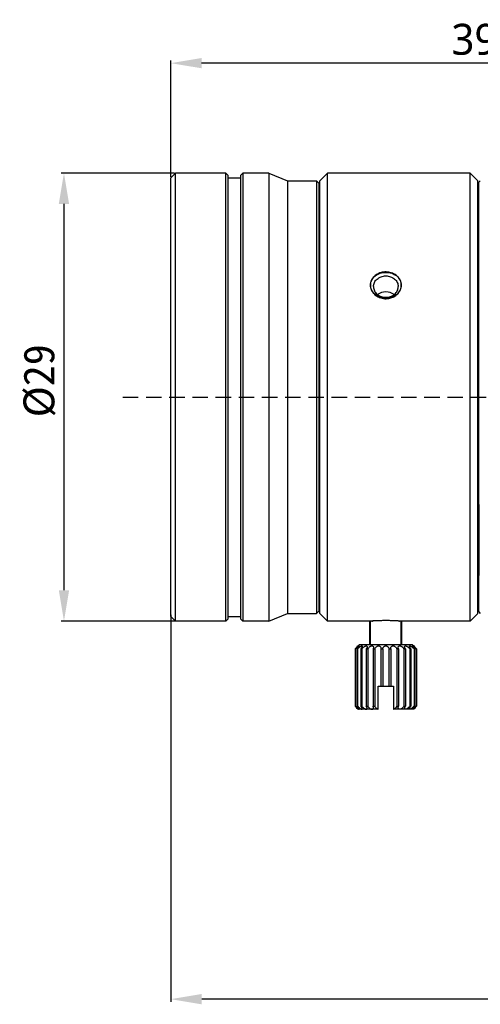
# Model space of a CAD drawing. Extents: x 678 to 799, y -56 to 8.
# Tile 1 of 8: x 678 to 708, y -56 to 8. Entities that reach past the tile are written whole.
import ezdxf

# ---------------------------------------------------------------- set-up
doc = ezdxf.new("R2010")
doc.units = 0
doc.header["$LTSCALE"] = 0.5
doc.header["$MEASUREMENT"] = 0
doc.linetypes.add('ACISOTGL', pattern=[3, 2, -1])
for name, color, linetype in [('1', 7, 'Continuous'), ('ENGRAVING-CYDXF_CONTINUOUS_LINE', 7, 'Continuous'), ('FLMC01-102_DXF_CONTINUOUS_LINE', 7, 'Continuous'), ('FOCUSING-CYLDXF_CONTINUOUS_LINE', 7, 'Continuous'), ('M2D5X4D5_DXF_CONTINUOUS_LINE', 7, 'Continuous')]:
    doc.layers.add(name, color=color, linetype=linetype)
doc.layers.add('6文字层', color=3, linetype='Continuous', lineweight=35)
doc.styles.get("Standard").update_dxf_attribs({"font": 'Roboto-Regular.ttf'})
doc.dimstyles.get("Standard").update_dxf_attribs({"dimtxt": 0.18, "dimasz": 0.18, "dimexe": 0.18, "dimexo": 0.0625, "dimgap": 0.09, "dimtad": 0, "dimdec": 4, "dimzin": 0, "dimdsep": 46, "dimtxsty": 'STANDARD', "dimcen": 0.09, "dimadec": 0, "dimazin": 0, "dimtfac": 1, "dimtdec": 4, "dimtofl": 0, "dimtmove": 0, "dimatfit": 3, "dimfxl": 1, "dimtolj": 1, "dimtzin": 0, "dimarcsym": 0})

# ---------------------------------------------------------------- blocks, each defined once
blk = doc.blocks.new('*D23')
at = {"layer": '1', "color": 0, "linetype": 'Continuous', "lineweight": -2}
for p, q in [((745.535, -29.941), (745.535, -55.389)), ((688.135, -30.334), (688.135, -55.389)), ((743.535, -55.209), (690.135, -55.209))]:
    blk.add_line(p, q, dxfattribs=at)
at = {"layer": '1', "color": 0, "linetype": 'Continuous'}
for points in [[(690.135, -54.876), (690.135, -55.543), (688.135, -55.209)], [(743.535, -55.543), (743.535, -54.876), (745.535, -55.209)]]:
    blk.add_solid(points, dxfattribs=at)
at = {"layer": 'Defpoints', "color": 0, "linetype": 'Continuous'}
for p in [(745.535, -29.878), (688.135, -30.271), (688.135, -55.209)]:
    blk.add_point(p, dxfattribs=at)
at = {"layer": '1', "color": 0, "linetype": 'Continuous', "insert": (716.907, -53.682), "char_height": 2, "attachment_point": 5}
blk.add_mtext('\\A1;57.40%%P0.5', dxfattribs=at)
blk = doc.blocks.new('*D25')
at = {"layer": '6文字层', "color": 0, "linetype": 'Continuous', "lineweight": -2}
for p, q in [((688.369, -1.749), (681.047, -1.749)), ((681.227, -3.749), (681.227, -28.748)), ((688.687, -30.748), (681.047, -30.748))]:
    blk.add_line(p, q, dxfattribs=at)
at = {"layer": '6文字层', "color": 0, "linetype": 'Continuous'}
for points in [[(681.56, -3.749), (680.893, -3.749), (681.227, -1.749)], [(680.893, -28.748), (681.56, -28.748), (681.227, -30.748)]]:
    blk.add_solid(points, dxfattribs=at)
at = {"layer": 'Defpoints', "color": 0, "linetype": 'Continuous'}
for p in [(688.432, -1.749), (681.227, -30.748), (688.749, -30.748)]:
    blk.add_point(p, dxfattribs=at)
at = {"layer": '6文字层', "color": 0, "linetype": 'Continuous', "insert": (679.649, -15.192), "char_height": 2, "attachment_point": 5, "rotation": 90}
blk.add_mtext('\\A1;{{\\fFangSong|b0|i0|c0|p49;%%C29}}', dxfattribs=at)
blk = doc.blocks.new('*D26')
at = {"layer": '1', "color": 0, "linetype": 'Continuous', "lineweight": -2}
for p, q in [((688.134, -1.987), (688.134, 5.545)), ((726.009, 5.365), (690.134, 5.365)), ((728.009, -3.474), (728.009, 5.545))]:
    blk.add_line(p, q, dxfattribs=at)
at = {"layer": '1', "color": 0, "linetype": 'Continuous'}
for points in [[(690.134, 5.698), (690.134, 5.032), (688.134, 5.365)], [(726.009, 5.032), (726.009, 5.698), (728.009, 5.365)]]:
    blk.add_solid(points, dxfattribs=at)
at = {"layer": 'Defpoints', "color": 0, "linetype": 'Continuous'}
for p in [(688.134, 5.365), (688.134, -2.049), (728.009, -3.537)]:
    blk.add_point(p, dxfattribs=at)
at = {"layer": '1', "color": 0, "linetype": 'Continuous', "insert": (708.87, 6.892), "char_height": 2, "attachment_point": 5}
blk.add_mtext('\\A1;39.9', dxfattribs=at)

msp = doc.modelspace()

# ---------------------------------------------------------------- linework, layer by layer
at = {"linetype": 'ACISOTGL'}
msp.add_line((685.0359, -16.2491), (735.9458, -16.2491), dxfattribs=at)
at = {"layer": 'ENGRAVING-CYDXF_CONTINUOUS_LINE', "color": 0, "linetype": 'Continuous'}
for p, q in [((708.0577, -2.3468), (708.1577, -2.2468)), ((708.0577, -30.1468), (708.0577, -2.3468)), ((708.0577, -23.1968), (708.0577, -27.7939)), ((708.0577, -30.1468), (708.1577, -30.2468))]:
    msp.add_line(p, q, dxfattribs=at)
at = {"layer": 'FLMC01-102_DXF_CONTINUOUS_LINE', "color": 0, "linetype": 'Continuous'}
for p, q in [((688.132, -2.0503), (688.4319, -1.7502)), ((691.7024, -1.7498), (688.4319, -1.7502)), ((688.4354, -30.748), (688.4319, -1.7502)), ((691.7038, -4.2487), (691.7024, -1.7498)), ((691.7032, -1.749), (691.8532, -1.899)), ((691.8524, -30.5976), (691.8524, -1.8998)), ((692.6524, -1.8997), (692.6524, -30.5975)), ((692.8032, -1.7506), (692.6532, -1.9005)), ((694.4888, -1.7495), (692.8023, -1.7497)), ((692.8023, -1.7497), (692.8038, -4.2468)), ((694.4888, -1.7495), (694.4814, -30.7472)), ((694.4888, -1.7495), (695.6824, -2.2468)), ((688.1353, -30.448), (688.132, -2.0503)), ((691.8524, -2.0468), (692.6524, -2.0468)), ((695.6824, -2.2468), (695.6824, -30.2468)), ((695.6824, -2.2468), (697.5672, -2.2468)), ((697.566, -2.3932), (697.5658, -3.3451)), ((697.5666, -2.2919), (697.566, -2.3932)), ((697.7164, -2.3976), (697.5664, -2.2477)), ((697.5672, -2.2468), (697.5666, -2.2919)), ((697.7172, -2.3968), (697.7205, -30.0968)), ((697.7677, -3.048), (697.7173, -3.048)), ((697.5658, -3.3451), (697.5719, -29.1793)), ((691.701, -28.2487), (691.7038, -4.2487)), ((692.8038, -4.2468), (692.801, -28.2468)), ((691.7024, -30.7476), (691.701, -28.2487)), ((692.801, -28.2468), (692.8024, -30.7474)), ((697.5719, -29.1793), (697.5718, -30.0934)), ((697.7677, -29.4479), (697.7204, -29.4479)), ((688.1353, -30.448), (688.4354, -30.748)), ((691.8524, -30.4468), (692.6524, -30.4468)), ((694.4814, -30.7472), (695.6824, -30.2468)), ((695.6824, -30.2468), (697.5705, -30.2468)), ((697.5712, -30.2028), (697.5705, -30.2468)), ((697.5718, -30.0934), (697.5712, -30.2028)), ((697.7213, -30.0977), (697.5713, -30.2477)), ((691.7024, -30.7476), (688.4354, -30.748)), ((691.7016, -30.7467), (691.8515, -30.5967)), ((692.8015, -30.7483), (692.6515, -30.5983)), ((694.4814, -30.7472), (692.8024, -30.7474))]:
    msp.add_line(p, q, dxfattribs=at)
at = {"layer": 'FOCUSING-CYLDXF_CONTINUOUS_LINE', "color": 0, "linetype": 'Continuous'}
for p, q in [((697.7677, -2.2468), (698.2677, -1.7468)), ((698.2677, -30.7468), (698.2677, -1.7468)), ((707.4986, -1.7468), (698.2677, -1.7468)), ((707.4986, -1.7468), (707.9986, -2.2468)), ((707.4986, -30.7468), (707.4986, -1.7468)), ((697.7677, -30.2468), (697.7677, -2.2468)), ((707.9986, -30.2468), (707.9986, -2.2468)), ((707.9986, -3.2968), (708.0577, -3.2968)), ((707.9986, -29.1968), (708.0577, -29.1968)), ((697.7677, -30.2468), (698.2677, -30.7468)), ((707.4986, -30.7468), (707.9986, -30.2468)), ((701.0477, -30.7468), (698.2677, -30.7468)), ((701.0477, -30.7468), (701.0941, -30.7439)), ((701.0621, -30.7459), (701.0964, -30.7438)), ((701.0907, -30.7439), (701.0621, -30.7459)), ((701.1003, -30.7433), (701.0907, -30.7439)), ((701.1218, -30.7419), (701.1003, -30.7433)), ((701.1446, -30.7405), (701.1218, -30.7419)), ((701.1678, -30.7391), (701.1446, -30.7405)), ((701.181, -30.7383), (701.1678, -30.7391)), ((701.1678, -30.7396), (701.1891, -30.7384)), ((701.1911, -30.7377), (701.181, -30.7383)), ((701.5287, -30.7216), (701.5145, -30.7221)), ((701.5477, -30.721), (701.5287, -30.7216)), ((701.5635, -30.7204), (701.5477, -30.721)), ((701.5915, -30.7195), (701.5635, -30.7204)), ((701.6064, -30.7191), (701.5915, -30.7195)), ((701.6531, -30.7177), (701.6429, -30.718)), ((701.9211, -30.7129), (701.8946, -30.7131)), ((702.0478, -30.7123), (702.0255, -30.7123)), ((702.0708, -30.7123), (702.0478, -30.7123)), ((702.1273, -30.7125), (702.1083, -30.7125)), ((702.1503, -30.7127), (702.1273, -30.7125)), ((702.5477, -30.721), (702.5331, -30.7205)), ((702.5743, -30.7219), (702.5477, -30.721)), ((702.6361, -30.7243), (702.6167, -30.7235)), ((702.6623, -30.7254), (702.6361, -30.7243)), ((702.9134, -30.7382), (702.8936, -30.737)), ((702.9064, -30.7384), (702.9132, -30.7387)), ((702.9132, -30.7387), (702.9235, -30.7393)), ((702.9387, -30.7397), (702.9134, -30.7382)), ((702.9601, -30.7411), (702.9387, -30.7397)), ((702.9832, -30.7425), (702.9601, -30.7411)), ((703.0171, -30.7449), (703.0477, -30.7468)), ((703.0477, -30.7468), (703.0215, -30.7451)), ((707.4986, -30.7468), (703.0477, -30.7468))]:
    msp.add_line(p, q, dxfattribs=at)
for centre, radius, start, end in [((702.0088, -9.219), 1.0643, 114.735068, 115.673332), ((702.0151, -9.2327), 1.0794, 113.107195, 114.733665), ((702.0984, -9.1918), 1.0347, 62.621348, 64.262615), ((702.0209, -8.8413), 1.0333, 240.353876, 241.808022), ((702.0248, -8.834), 1.0415, 241.807317, 242.736729), ((702.0672, -8.8293), 1.0472, 294.647117, 296.343245), ((702.0723, -8.8397), 1.0357, 296.344489, 297.325995), ((702.138, -47.7539), 17.042, 93.263869, 93.511954), ((702.0365, -46.0125), 15.2976, 93.042614, 93.175313), ((702.0558, -45.3567), 14.6446, 93.201292, 93.385242), ((702.0519, -46.3072), 15.5928, 92.457344, 93.041885), ((702.0451, -45.1638), 14.4514, 92.692522, 93.201497), ((702.0549, -45.3666), 14.6545, 92.465272, 92.693683), ((702.0522, -45.303), 14.5907, 92.282603, 92.465344), ((702.0466, -45.1616), 14.4493, 92.110225, 92.282636), ((702.0489, -45.2808), 14.5685, 91.596774, 91.740541), ((702.0546, -45.4874), 14.7752, 91.349933, 91.557203), ((702.0531, -45.4149), 14.7026, 90.882729, 91.35075), ((702.0471, -45.0439), 14.3315, 90.743889, 90.881659), ((702.0439, -44.7949), 14.0826, 90.607226, 90.743901), ((702.0462, -45.0786), 14.3663, 90.281235, 90.498912), ((702.0474, -45.3097), 14.5974, 90.085939, 90.281414), ((702.0476, -45.3841), 14.6717, 89.762759, 89.909214), ((702.0492, -45.1123), 14.4, 89.458212, 89.597794), ((702.0512, -44.8996), 14.1872, 89.327124, 89.458224), ((702.0511, -44.9016), 14.1893, 88.819093, 89.326517), ((702.0397, -45.5085), 14.7962, 88.625451, 88.823391), ((702.038, -45.5778), 14.8656, 88.416026, 88.625598), ((702.0414, -45.4572), 14.7449, 88.23028, 88.416162), ((702.0494, -45.1982), 14.4858, 88.086327, 88.230265), ((702.0571, -44.9562), 14.2437, 87.748568, 87.919389), ((702.0385, -46.4055), 15.6911, 87.320796, 87.809074), ((702.0431, -45.3011), 14.5889, 87.376468, 87.567228), ((702.0375, -45.4227), 14.7106, 87.10914, 87.376437), ((702.0405, -46.37), 15.6556, 86.95098, 87.322083), ((702.0409, -45.3591), 14.6469, 86.662566, 87.10982), ((702.0576, -46.0422), 15.3274, 86.825636, 86.949805), ((702.0016, -47.0138), 16.3006, 86.417554, 86.757667), ((701.9015, -47.5097), 16.802, 86.17776, 86.308713)]:
    msp.add_arc(centre, radius, start, end, dxfattribs=at)
for points, knots in [([(701.0477, -8.9968), (701.0477, -8.886), (701.1046, -8.6566), (701.3384, -8.3845), (701.6693, -8.2134), (702.048, -8.1554), (702.4266, -8.2135), (702.7573, -8.3847), (702.9909, -8.6568), (703.0477, -8.8861), (703.0477, -8.9968)], [0, 0, 0, 0, 0.1164614, 0.2376139, 0.3662321, 0.5000744, 0.6339133, 0.7625053, 0.8835912, 1, 1, 1, 1]), ([(701.5477, -8.2598), (701.4529, -8.3054), (701.2748, -8.4269), (701.0876, -8.6944), (701.0477, -8.8962), (701.0477, -8.9968)], [0, 0, 0, 0, 0.3202872, 0.6601436, 1, 1, 1, 1]), ([(702.5477, -8.2598), (702.451, -8.2131), (702.2344, -8.1462), (701.8988, -8.1419), (701.6859, -8.1996), (701.5915, -8.2399)], [0, 0, 0, 0, 0.3353954, 0.6825394, 1, 1, 1, 1]), ([(703.0477, -8.9968), (703.0477, -8.8977), (703.0081, -8.7006), (702.8383, -8.4468), (702.6671, -8.3211), (702.5743, -8.273)], [0, 0, 0, 0, 0.3395823, 0.6791647, 1, 1, 1, 1]), ([(701.2477, -9.0968), (701.2477, -9.0062), (701.2919, -8.8186), (701.4738, -8.5888), (701.7392, -8.4387), (702.0477, -8.3865), (702.3563, -8.4387), (702.6216, -8.5888), (702.8036, -8.8186), (702.8477, -9.0062), (702.8477, -9.0968)], [0, 0, 0, 0, 0.1165766, 0.2383265, 0.3668422, 0.5, 0.6331578, 0.7616735, 0.8834234, 1, 1, 1, 1]), ([(701.0477, -8.9968), (701.0477, -9.0977), (701.0879, -9.3025), (701.2664, -9.5689), (701.4296, -9.6936), (701.5098, -9.7393)], [0, 0, 0, 0, 0.3549084, 0.7098168, 1, 1, 1, 1]), ([(703.0477, -8.9968), (703.0477, -9.1092), (702.9895, -9.3424), (702.7589, -9.6243), (702.429, -9.8086), (702.0477, -9.8725), (701.6665, -9.8086), (701.3365, -9.6242), (701.1059, -9.3424), (701.0477, -9.1092), (701.0477, -8.9968)], [0, 0, 0, 0, 0.1164668, 0.239003, 0.3677317, 0.5000071, 0.6322807, 0.7610154, 0.8835524, 1, 1, 1, 1]), ([(701.2477, -9.0968), (701.2477, -9.1875), (701.2919, -9.3751), (701.4738, -9.6049), (701.7392, -9.755), (702.0477, -9.8072), (702.3563, -9.755), (702.6216, -9.6049), (702.8036, -9.3751), (702.8477, -9.1875), (702.8477, -9.0968)], [0, 0, 0, 0, 0.1165766, 0.2383265, 0.3668422, 0.5, 0.6331578, 0.7616735, 0.8834234, 1, 1, 1, 1]), ([(702.5815, -9.608), (702.4323, -9.4957), (702.0477, -9.3785), (701.6632, -9.4957), (701.514, -9.608)], [0, 0, 0, 0, 0.5000006, 1, 1, 1, 1]), ([(702.5477, -9.7598), (702.551, -9.7581), (702.6541, -9.7042), (702.8351, -9.5655), (703.008, -9.2961), (703.0477, -9.096), (703.0477, -8.9968)], [0, 0, 0, 0, 0.0106622, 0.3404415, 0.6702207, 1, 1, 1, 1]), ([(701.5477, -9.7598), (701.5533, -9.7627), (701.6601, -9.8165), (701.8883, -9.887), (702.2174, -9.8824), (702.4191, -9.8201), (702.5039, -9.7811)], [0, 0, 0, 0, 0.0192059, 0.3665202, 0.7138346, 1, 1, 1, 1])]:
    msp.add_open_spline(points, degree=3, knots=knots, dxfattribs=at)
at = {"layer": 'M2D5X4D5_DXF_CONTINUOUS_LINE', "color": 0, "linetype": 'Continuous'}
for p, q in [((701.0227, -32.2468), (701.0227, -30.7468)), ((701.0477, -32.2468), (701.0477, -30.7468)), ((703.0477, -32.2468), (703.0477, -30.7468)), ((703.0727, -32.2468), (703.0727, -30.7468)), ((700.2444, -32.3505), (700.2477, -32.3468)), ((700.3477, -32.2468), (700.2477, -32.3468)), ((700.3477, -32.2468), (703.7477, -32.2468)), ((703.7477, -32.2468), (703.8477, -32.3468)), ((703.8477, -32.3468), (703.8511, -32.3505)), ((700.0577, -32.5468), (700.0739, -32.5468)), ((700.1772, -32.5468), (700.2245, -32.5468)), ((700.4242, -32.5468), (700.4994, -32.5468)), ((700.7818, -32.5468), (700.8798, -32.5468)), ((701.2257, -32.5468), (701.3397, -32.5468)), ((701.7256, -32.5468), (701.848, -32.5468)), ((702.2475, -32.5468), (702.3698, -32.5468)), ((702.7557, -32.5468), (702.8698, -32.5468)), ((703.2157, -32.5468), (703.3136, -32.5468)), ((703.5961, -32.5468), (703.6713, -32.5468)), ((703.871, -32.5468), (703.9182, -32.5468)), ((704.0216, -32.5468), (704.0377, -32.5468))]:
    msp.add_line(p, q, dxfattribs=at)
at = {"layer": 'M2D5X4D5_DXF_CONTINUOUS_LINE', "linetype": 'Continuous'}
for p, q in [((700.0577, -32.5468), (700.0577, -36.2468)), ((700.0739, -32.5468), (700.0739, -36.2468)), ((700.1772, -32.5468), (700.1772, -36.2468)), ((700.2245, -32.5468), (700.2245, -36.2468)), ((700.4242, -32.5468), (700.4242, -36.2468)), ((700.4994, -32.5468), (700.4994, -36.2468)), ((700.7818, -32.5468), (700.7818, -36.2468)), ((700.8798, -32.5468), (700.8798, -36.2468)), ((701.2257, -32.5468), (701.2257, -36.2468)), ((701.3397, -32.5468), (701.3397, -36.2468)), ((701.7256, -32.5468), (701.7256, -34.9468)), ((701.848, -32.5468), (701.848, -34.9468)), ((702.2475, -32.5468), (702.2475, -34.9468)), ((702.3698, -32.5468), (702.3698, -34.9468)), ((702.7557, -32.5468), (702.7557, -36.2468)), ((702.8698, -32.5468), (702.8698, -36.2468)), ((703.2157, -32.5468), (703.2157, -36.2468)), ((703.3136, -32.5468), (703.3136, -36.2468)), ((703.5961, -32.5468), (703.5961, -36.2468)), ((703.6713, -32.5468), (703.6713, -36.2468)), ((703.871, -32.5468), (703.871, -36.2468)), ((703.9182, -32.5468), (703.9182, -36.2468)), ((704.0216, -32.5468), (704.0216, -36.2468)), ((704.0377, -32.5468), (704.0377, -36.2468)), ((701.5477, -34.9468), (702.3698, -34.9468)), ((701.5477, -36.4468), (701.5477, -34.9468)), ((702.3728, -34.9468), (702.5477, -34.9468)), ((702.5477, -34.9468), (702.5477, -36.4468)), ((700.0577, -36.2468), (700.0739, -36.2468)), ((700.1772, -36.2468), (700.2245, -36.2468)), ((700.4242, -36.2468), (700.4994, -36.2468)), ((700.7818, -36.2468), (700.8798, -36.2468)), ((701.2257, -36.2468), (701.3397, -36.2468)), ((702.7557, -36.2468), (702.8698, -36.2468)), ((703.2157, -36.2468), (703.3136, -36.2468)), ((703.5961, -36.2468), (703.6713, -36.2468)), ((703.871, -36.2468), (703.9182, -36.2468)), ((704.0216, -36.2468), (704.0377, -36.2468)), ((700.2477, -36.4468), (700.2444, -36.4431)), ((701.1477, -36.4468), (700.2477, -36.4468)), ((701.5477, -36.4468), (701.1477, -36.4468)), ((702.9477, -36.4468), (702.5477, -36.4468)), ((703.8477, -36.4468), (702.9477, -36.4468)), ((703.851, -36.4432), (703.8477, -36.4468))]:
    msp.add_line(p, q, dxfattribs=at)
at = {"layer": 'M2D5X4D5_DXF_CONTINUOUS_LINE', "color": 0, "linetype": 'Continuous'}
msp.add_lwpolyline([(703.8477, -32.3468), (703.8486, -32.3477), (703.8511, -32.3506)], dxfattribs=at)
at = {"layer": 'M2D5X4D5_DXF_CONTINUOUS_LINE', "linetype": 'Continuous'}
msp.add_lwpolyline([(703.8477, -36.4468), (703.8486, -36.446), (703.8511, -36.4431)], dxfattribs=at)
at = {"layer": 'M2D5X4D5_DXF_CONTINUOUS_LINE', "color": 0, "linetype": 'Continuous'}
for centre, radius, start, end in [((696.3065, -28.7928), 5.307, 314.978545, 317.904035), ((707.6887, -28.8882), 5.1687, 222.057197, 225.060616)]:
    msp.add_arc(centre, radius, start, end, dxfattribs=at)
at = {"layer": 'M2D5X4D5_DXF_CONTINUOUS_LINE', "linetype": 'Continuous'}
for centre, radius, start, end in [((696.4069, -39.9055), 5.1686, 42.056779, 45.060641), ((707.6887, -39.9055), 5.1687, 134.939384, 137.942803), ((700.2974, -36.4393), 0.0184, 0.10502, 3.963514), ((701.5862, -36.244), 0.2032, 254.290121, 259.079894), ((702.5093, -36.2441), 0.2031, 280.919606, 285.68306), ((703.7979, -36.4393), 0.0183, 176.32335, 179.904093)]:
    msp.add_arc(centre, radius, start, end, dxfattribs=at)
at = {"layer": 'M2D5X4D5_DXF_CONTINUOUS_LINE', "color": 0, "linetype": 'Continuous'}
for points, knots in [([(700.0739, -32.5468), (700.0862, -32.5342), (700.1112, -32.5091), (700.1489, -32.4723), (700.1806, -32.4424), (700.2058, -32.4196), (700.2241, -32.4036), (700.2418, -32.3887), (700.2585, -32.3753), (700.274, -32.3639), (700.286, -32.356), (700.2946, -32.3513), (700.3001, -32.3489), (700.3048, -32.3473), (700.3087, -32.3467), (700.3119, -32.3471), (700.3154, -32.3492), (700.3159, -32.3524), (700.3159, -32.3544)], [0, 0, 0, 0, 0.1644717, 0.3293878, 0.4912289, 0.5697139, 0.6455436, 0.7177431, 0.784877, 0.8452575, 0.8965843, 0.9181536, 0.9366702, 0.9519773, 0.9641379, 0.9736753, 0.9817335, 1, 1, 1, 1]), ([(700.3159, -32.3544), (700.3159, -32.3566), (700.315, -32.3615), (700.3111, -32.3729), (700.3024, -32.3899), (700.2884, -32.4123), (700.2709, -32.4372), (700.2506, -32.4636), (700.2197, -32.5009), (700.1947, -32.5285), (700.1772, -32.5468)], [0, 0, 0, 0, 0.0269074, 0.0617374, 0.1521937, 0.2645943, 0.3930283, 0.5333567, 0.6827011, 1, 1, 1, 1]), ([(700.2245, -32.5468), (700.2374, -32.5323), (700.2644, -32.5036), (700.307, -32.462), (700.3444, -32.429), (700.3754, -32.4044), (700.3985, -32.3875), (700.4213, -32.3726), (700.4432, -32.3602), (700.4636, -32.3514), (700.4795, -32.3472), (700.4906, -32.3467), (700.4975, -32.3476), (700.5034, -32.3498), (700.5097, -32.3544), (700.5149, -32.3636), (700.5157, -32.372), (700.5157, -32.3764)], [0, 0, 0, 0, 0.152654, 0.3095849, 0.4671298, 0.5446255, 0.6200677, 0.6920299, 0.7586727, 0.8175261, 0.866337, 0.8866879, 0.9045863, 0.9205421, 0.9354049, 0.9653109, 1, 1, 1, 1]), ([(700.5157, -32.3764), (700.5157, -32.3821), (700.514, -32.3945), (700.506, -32.4213), (700.4884, -32.4576), (700.4598, -32.5023), (700.4368, -32.5319), (700.4242, -32.5468)], [0, 0, 0, 0, 0.0877604, 0.1896258, 0.4276314, 0.700913, 1, 1, 1, 1]), ([(700.4994, -32.5468), (700.5117, -32.5302), (700.5388, -32.4973), (700.5846, -32.4507), (700.6358, -32.4074), (700.6825, -32.3766), (700.7214, -32.3581), (700.7493, -32.3491), (700.775, -32.3458), (700.7974, -32.3489), (700.8149, -32.3586), (700.8264, -32.3735), (700.8325, -32.3914), (700.8335, -32.4042), (700.8335, -32.4108)], [0, 0, 0, 0, 0.1389972, 0.2859185, 0.4374888, 0.5881134, 0.6597399, 0.725762, 0.7836418, 0.8325557, 0.8747605, 0.9146133, 0.9557557, 1, 1, 1, 1]), ([(700.8335, -32.4108), (700.8335, -32.4215), (700.8305, -32.444), (700.8156, -32.4908), (700.7967, -32.5248), (700.7818, -32.5468)], [0, 0, 0, 0, 0.2174147, 0.4580576, 1, 1, 1, 1]), ([(700.8798, -32.5468), (700.89, -32.5279), (700.9149, -32.4903), (700.9616, -32.4382), (701.0089, -32.3993), (701.0521, -32.3732), (701.0866, -32.3576), (701.1218, -32.3479), (701.1557, -32.3457), (701.1859, -32.3516), (701.2104, -32.3649), (701.2283, -32.3835), (701.24, -32.4055), (701.2465, -32.4296), (701.2477, -32.4463), (701.2477, -32.4547)], [0, 0, 0, 0, 0.1259567, 0.2625574, 0.4078243, 0.4824804, 0.5568681, 0.6286282, 0.6948563, 0.7538015, 0.8063572, 0.855157, 0.9026986, 0.9506611, 1, 1, 1, 1]), ([(701.2477, -32.4547), (701.2477, -32.4622), (701.2456, -32.494), (701.2358, -32.5248), (701.2257, -32.5468)], [0, 0, 0, 0, 0.2371348, 1, 1, 1, 1]), ([(701.3397, -32.5468), (701.3462, -32.5258), (701.3658, -32.4832), (701.4106, -32.4251), (701.4616, -32.3838), (701.511, -32.3594), (701.552, -32.3478), (701.5935, -32.3455), (701.632, -32.3533), (701.6645, -32.3696), (701.6899, -32.3916), (701.7086, -32.4174), (701.7254, -32.4544), (701.7301, -32.4848), (701.7301, -32.5046)], [0, 0, 0, 0, 0.1152722, 0.2417956, 0.3803598, 0.4538916, 0.5284536, 0.6011762, 0.6690849, 0.7312807, 0.7888371, 0.8433355, 0.896123, 1, 1, 1, 1]), ([(701.848, -32.5468), (701.8491, -32.5245), (701.8592, -32.4784), (701.89, -32.4264), (701.9261, -32.3904), (701.9608, -32.367), (702.0021, -32.3508), (702.0478, -32.3448), (702.0934, -32.3508), (702.1347, -32.367), (702.1694, -32.3904), (702.2055, -32.4264), (702.2363, -32.4784), (702.2464, -32.5245), (702.2475, -32.5468)], [0, 0, 0, 0, 0.1082494, 0.2243054, 0.2871816, 0.3541404, 0.4254882, 0.5000465, 0.5745928, 0.6459095, 0.7128523, 0.7757202, 0.8917598, 1, 1, 1, 1]), ([(702.3654, -32.5046), (702.3654, -32.4847), (702.3701, -32.4544), (702.3869, -32.4174), (702.4056, -32.3916), (702.431, -32.3695), (702.4635, -32.3533), (702.502, -32.3455), (702.5436, -32.3478), (702.5845, -32.3594), (702.6339, -32.3839), (702.6849, -32.4252), (702.7297, -32.4832), (702.7493, -32.5258), (702.7557, -32.5468)], [0, 0, 0, 0, 0.1038887, 0.1566854, 0.2111898, 0.2687561, 0.3309813, 0.39892, 0.4716568, 0.5461923, 0.6196865, 0.7582301, 0.8847373, 1, 1, 1, 1]), ([(702.8477, -32.4547), (702.8477, -32.4463), (702.849, -32.4296), (702.8555, -32.4055), (702.8672, -32.3835), (702.8851, -32.3649), (702.9096, -32.3516), (702.9399, -32.3457), (702.9738, -32.3479), (703.0089, -32.3576), (703.0434, -32.3732), (703.0866, -32.3993), (703.1339, -32.4382), (703.1805, -32.4903), (703.2055, -32.5279), (703.2157, -32.5468)], [0, 0, 0, 0, 0.0493443, 0.0973125, 0.1448643, 0.1936807, 0.2462571, 0.3052245, 0.3714771, 0.4432165, 0.5175632, 0.5922134, 0.7374626, 0.8740505, 1, 1, 1, 1]), ([(702.8698, -32.5468), (702.8663, -32.5392), (702.8544, -32.5099), (702.8477, -32.478), (702.8477, -32.4547)], [0, 0, 0, 0, 0.2646353, 1, 1, 1, 1]), ([(703.262, -32.4108), (703.262, -32.4042), (703.263, -32.3914), (703.2691, -32.3735), (703.2806, -32.3586), (703.2981, -32.3489), (703.3205, -32.3458), (703.3463, -32.3491), (703.3741, -32.3581), (703.413, -32.3766), (703.4597, -32.4074), (703.5109, -32.4507), (703.5566, -32.4973), (703.5838, -32.5302), (703.5961, -32.5468)], [0, 0, 0, 0, 0.0442501, 0.0853966, 0.1252771, 0.1675059, 0.2164206, 0.2743208, 0.3403357, 0.411924, 0.5625393, 0.7140968, 0.861006, 1, 1, 1, 1]), ([(703.3136, -32.5468), (703.2988, -32.5248), (703.2799, -32.4908), (703.265, -32.444), (703.262, -32.4215), (703.262, -32.4108)], [0, 0, 0, 0, 0.5419326, 0.7825702, 1, 1, 1, 1]), ([(703.5798, -32.3764), (703.5798, -32.372), (703.5806, -32.3636), (703.5858, -32.3544), (703.5921, -32.3498), (703.598, -32.3476), (703.6049, -32.3467), (703.616, -32.3472), (703.6319, -32.3514), (703.6523, -32.3603), (703.6742, -32.3726), (703.697, -32.3875), (703.7201, -32.4044), (703.751, -32.429), (703.7885, -32.462), (703.8311, -32.5036), (703.8581, -32.5323), (703.871, -32.5468)], [0, 0, 0, 0, 0.0347056, 0.0646169, 0.0794956, 0.09545, 0.1133488, 0.1337291, 0.1825273, 0.2413895, 0.3079954, 0.3799616, 0.4553926, 0.5328898, 0.6904253, 0.8473451, 1, 1, 1, 1]), ([(703.6713, -32.5468), (703.6587, -32.5319), (703.6357, -32.5023), (703.611, -32.4639), (703.5957, -32.4341), (703.5872, -32.4136), (703.5815, -32.3945), (703.5798, -32.3821), (703.5798, -32.3764)], [0, 0, 0, 0, 0.2990151, 0.5722526, 0.6964591, 0.8104138, 0.9122517, 1, 1, 1, 1]), ([(703.7796, -32.3544), (703.7796, -32.3524), (703.7801, -32.3492), (703.7835, -32.347), (703.7868, -32.3467), (703.7907, -32.3473), (703.7954, -32.3489), (703.8009, -32.3513), (703.8095, -32.356), (703.8215, -32.3639), (703.837, -32.3753), (703.8537, -32.3887), (703.8714, -32.4036), (703.8897, -32.4196), (703.9148, -32.4424), (703.9466, -32.4723), (703.9843, -32.5091), (704.0093, -32.5342), (704.0216, -32.5468)], [0, 0, 0, 0, 0.0182694, 0.0263223, 0.0358752, 0.0480621, 0.0633504, 0.0818593, 0.1034385, 0.1547601, 0.2151148, 0.2822545, 0.3544437, 0.4302818, 0.5087583, 0.6706044, 0.8355177, 1, 1, 1, 1]), ([(703.9182, -32.5468), (703.9008, -32.5285), (703.8758, -32.5009), (703.8449, -32.4636), (703.8246, -32.4372), (703.8071, -32.4123), (703.7931, -32.3899), (703.7844, -32.3729), (703.7805, -32.3615), (703.7796, -32.3566), (703.7796, -32.3544)], [0, 0, 0, 0, 0.3172734, 0.4666189, 0.6069347, 0.7353775, 0.8477805, 0.9382359, 0.9730918, 1, 1, 1, 1]), ([(701.7301, -32.5046), (701.7301, -32.5081), (701.7297, -32.5223), (701.7278, -32.5364), (701.7256, -32.5468)], [0, 0, 0, 0, 0.2478582, 1, 1, 1, 1]), ([(702.3698, -32.5468), (702.3691, -32.5433), (702.3665, -32.5294), (702.3654, -32.5152), (702.3654, -32.5046)], [0, 0, 0, 0, 0.2526983, 1, 1, 1, 1])]:
    msp.add_open_spline(points, degree=3, knots=knots, dxfattribs=at)
at = {"layer": 'M2D5X4D5_DXF_CONTINUOUS_LINE', "linetype": 'Continuous'}
for points, knots in [([(700.0739, -36.2468), (700.0934, -36.2668), (700.123, -36.2963), (700.1629, -36.3347), (700.1926, -36.3623), (700.2215, -36.388), (700.2488, -36.4109), (700.2703, -36.4274), (700.2859, -36.4375), (700.2929, -36.4415), (700.2963, -36.4431)], [0, 0, 0, 0, 0.281572, 0.4216779, 0.5588391, 0.6903671, 0.8122609, 0.9183859, 0.9628695, 1, 1, 1, 1]), ([(700.3158, -36.438), (700.3157, -36.4358), (700.3146, -36.4308), (700.3103, -36.4191), (700.3014, -36.4022), (700.2874, -36.3798), (700.2699, -36.3551), (700.2497, -36.329), (700.2192, -36.2922), (700.1945, -36.2649), (700.1772, -36.2468)], [0, 0, 0, 0, 0.028362, 0.0643627, 0.1562586, 0.2690717, 0.3972472, 0.5368839, 0.6852178, 1, 1, 1, 1]), ([(700.2245, -36.2468), (700.2446, -36.2695), (700.2764, -36.3025), (700.3212, -36.3444), (700.3561, -36.3744), (700.3915, -36.4017), (700.4213, -36.4214), (700.4446, -36.4339), (700.4606, -36.441), (700.4752, -36.4455), (700.4846, -36.4468), (700.4889, -36.4468)], [0, 0, 0, 0, 0.2699549, 0.4082329, 0.5460822, 0.6804607, 0.8064415, 0.8639335, 0.9161274, 0.9617494, 1, 1, 1, 1]), ([(700.5157, -36.4173), (700.5157, -36.4116), (700.514, -36.3992), (700.506, -36.3724), (700.4884, -36.3361), (700.4598, -36.2914), (700.4368, -36.2618), (700.4242, -36.2468)], [0, 0, 0, 0, 0.087773, 0.189634, 0.4276447, 0.7009005, 1, 1, 1, 1]), ([(700.4994, -36.2468), (700.5164, -36.2699), (700.555, -36.315), (700.61, -36.3658), (700.6594, -36.4022), (700.698, -36.4253), (700.7364, -36.4417), (700.7627, -36.4468), (700.775, -36.4468)], [0, 0, 0, 0, 0.246362, 0.5088911, 0.642332, 0.7730617, 0.8950426, 1, 1, 1, 1]), ([(700.8335, -36.3829), (700.8335, -36.3722), (700.8305, -36.3497), (700.8156, -36.3029), (700.7967, -36.2689), (700.7818, -36.2468)], [0, 0, 0, 0, 0.217411, 0.4580621, 1, 1, 1, 1]), ([(700.8798, -36.2468), (700.8924, -36.2701), (700.924, -36.316), (700.9739, -36.3666), (701.0217, -36.4027), (701.0617, -36.4258), (701.1039, -36.4422), (701.1335, -36.4468), (701.1477, -36.4468)], [0, 0, 0, 0, 0.228199, 0.4787837, 0.6107974, 0.7448939, 0.8769265, 1, 1, 1, 1]), ([(701.2477, -36.339), (701.2477, -36.3314), (701.2456, -36.2997), (701.2358, -36.2689), (701.2257, -36.2468)], [0, 0, 0, 0, 0.2371262, 1, 1, 1, 1]), ([(701.5312, -36.4396), (701.506, -36.4325), (701.4649, -36.4123), (701.4167, -36.3725), (701.3724, -36.3213), (701.349, -36.277), (701.3397, -36.2468)], [0, 0, 0, 0, 0.2798067, 0.4780161, 0.6639258, 1, 1, 1, 1]), ([(702.7557, -36.2468), (702.7497, -36.2665), (702.7342, -36.3009), (702.7026, -36.3464), (702.6519, -36.3991), (702.6013, -36.4292), (702.5642, -36.4396)], [0, 0, 0, 0, 0.2199379, 0.3980545, 0.5882543, 1, 1, 1, 1]), ([(702.8477, -36.339), (702.8477, -36.3314), (702.8499, -36.2997), (702.8597, -36.2689), (702.8698, -36.2468)], [0, 0, 0, 0, 0.2371273, 1, 1, 1, 1]), ([(703.2157, -36.2468), (703.2031, -36.2701), (703.1715, -36.316), (703.1216, -36.3666), (703.0737, -36.4027), (703.0337, -36.4258), (702.9915, -36.4422), (702.962, -36.4468), (702.9477, -36.4468)], [0, 0, 0, 0, 0.2282031, 0.47879, 0.6108029, 0.7448941, 0.8769186, 1, 1, 1, 1]), ([(703.262, -36.3829), (703.262, -36.3722), (703.265, -36.3497), (703.2799, -36.3029), (703.2988, -36.2689), (703.3136, -36.2468)], [0, 0, 0, 0, 0.2174131, 0.4580661, 1, 1, 1, 1]), ([(703.5961, -36.2468), (703.579, -36.2699), (703.5405, -36.315), (703.4855, -36.3658), (703.4361, -36.4022), (703.3974, -36.4253), (703.3591, -36.4417), (703.3327, -36.4468), (703.3205, -36.4468)], [0, 0, 0, 0, 0.2463664, 0.5088975, 0.6423374, 0.7730618, 0.8950357, 1, 1, 1, 1]), ([(703.5798, -36.4173), (703.5798, -36.4116), (703.5815, -36.3992), (703.5895, -36.3724), (703.6071, -36.3361), (703.6357, -36.2914), (703.6587, -36.2618), (703.6713, -36.2468)], [0, 0, 0, 0, 0.0877773, 0.1896395, 0.4276519, 0.7009039, 1, 1, 1, 1]), ([(703.871, -36.2468), (703.8509, -36.2695), (703.8191, -36.3025), (703.7743, -36.3444), (703.7393, -36.3744), (703.7039, -36.4017), (703.6742, -36.4214), (703.6509, -36.4339), (703.6349, -36.441), (703.6203, -36.4455), (703.6109, -36.4468), (703.6066, -36.4468)], [0, 0, 0, 0, 0.2699597, 0.4082389, 0.546089, 0.6804663, 0.8064416, 0.863931, 0.9161221, 0.9617463, 1, 1, 1, 1]), ([(703.7796, -36.4381), (703.7798, -36.4359), (703.7809, -36.4309), (703.7851, -36.4193), (703.794, -36.4023), (703.8081, -36.3799), (703.8255, -36.3552), (703.8457, -36.3291), (703.8763, -36.2922), (703.901, -36.2649), (703.9182, -36.2468)], [0, 0, 0, 0, 0.0282525, 0.0641644, 0.1559583, 0.2687407, 0.3969359, 0.5366264, 0.6850321, 1, 1, 1, 1]), ([(704.0216, -36.2468), (704.0021, -36.2668), (703.9726, -36.2962), (703.9327, -36.3346), (703.903, -36.3621), (703.8742, -36.3879), (703.8469, -36.4108), (703.8254, -36.4272), (703.8098, -36.4374), (703.8027, -36.4414), (703.7994, -36.443)], [0, 0, 0, 0, 0.2813992, 0.4214261, 0.5585208, 0.6900095, 0.8119157, 0.9181435, 0.9627286, 1, 1, 1, 1]), ([(700.2963, -36.4431), (700.2986, -36.4442), (700.3027, -36.4459), (700.3072, -36.4468), (700.3091, -36.4468)], [0, 0, 0, 0, 0.5741522, 1, 1, 1, 1]), ([(700.3091, -36.4468), (700.3101, -36.4468), (700.312, -36.4466), (700.3153, -36.4444), (700.3159, -36.4412), (700.3159, -36.4393)], [0, 0, 0, 0, 0.2644877, 0.4894399, 1, 1, 1, 1]), ([(700.4889, -36.4468), (700.493, -36.4468), (700.499, -36.446), (700.5057, -36.4424), (700.5109, -36.4376), (700.515, -36.429), (700.5157, -36.4214), (700.5157, -36.4173)], [0, 0, 0, 0, 0.2692366, 0.3866624, 0.499324, 0.7319299, 1, 1, 1, 1]), ([(700.775, -36.4468), (700.784, -36.4468), (700.7975, -36.4448), (700.8122, -36.4363), (700.8233, -36.4254), (700.8319, -36.4071), (700.8335, -36.3911), (700.8335, -36.3829)], [0, 0, 0, 0, 0.278123, 0.3995989, 0.5154982, 0.74777, 1, 1, 1, 1]), ([(701.1477, -36.4468), (701.156, -36.4468), (701.172, -36.4454), (701.1938, -36.4382), (701.2118, -36.427), (701.2303, -36.4081), (701.2447, -36.3781), (701.2477, -36.3521), (701.2477, -36.339)], [0, 0, 0, 0, 0.1504255, 0.2871298, 0.4128058, 0.5317264, 0.7625123, 1, 1, 1, 1]), ([(702.9477, -36.4468), (702.9394, -36.4468), (702.9235, -36.4454), (702.9017, -36.4382), (702.8837, -36.427), (702.8652, -36.4081), (702.8508, -36.3781), (702.8477, -36.3521), (702.8477, -36.339)], [0, 0, 0, 0, 0.1504174, 0.2871175, 0.412803, 0.5317273, 0.762515, 1, 1, 1, 1]), ([(703.3205, -36.4468), (703.3114, -36.4468), (703.298, -36.4448), (703.2833, -36.4363), (703.2722, -36.4254), (703.2636, -36.4071), (703.262, -36.3911), (703.262, -36.3829)], [0, 0, 0, 0, 0.2781027, 0.3995841, 0.5154913, 0.7477711, 1, 1, 1, 1]), ([(703.6066, -36.4468), (703.6025, -36.4468), (703.5965, -36.446), (703.5898, -36.4424), (703.5846, -36.4376), (703.5805, -36.429), (703.5798, -36.4214), (703.5798, -36.4173)], [0, 0, 0, 0, 0.2692298, 0.3866414, 0.4993041, 0.7319214, 1, 1, 1, 1]), ([(703.7864, -36.4468), (703.7854, -36.4468), (703.7835, -36.4466), (703.7801, -36.4444), (703.7796, -36.4412), (703.7796, -36.4393)], [0, 0, 0, 0, 0.2644892, 0.4894227, 1, 1, 1, 1]), ([(703.7994, -36.443), (703.7971, -36.4441), (703.7929, -36.4458), (703.7883, -36.4468), (703.7864, -36.4468)], [0, 0, 0, 0, 0.5748015, 1, 1, 1, 1])]:
    msp.add_open_spline(points, degree=3, knots=knots, dxfattribs=at)

# ---------------------------------------------------------------- dimensions: what is measured, and where the dimension line sits
at = {"layer": '1', "color": 0, "linetype": 'Continuous'}
dim = msp.add_linear_dim(base=(688.1336, 5.365), p1=(728.009, -3.5365), p2=(688.1336, -2.0491), dimstyle='Standard', override={"dimtxt": 2, "dimasz": 2, "dimgap": 0.5, "dimtad": 1, "dimdec": 1, "dimzin": 8}, dxfattribs=at)
dim.commit()
dim.dimension.update_dxf_attribs({"geometry": '*D26', "text_midpoint": (708.8699, 5.365), "dimtype": 160})
dim = msp.add_linear_dim(base=(688.1353, -55.2093), p1=(745.535, -29.8781), p2=(688.1353, -30.2713), text='<>%%P0.5', dimstyle='Standard', override={"dimtxt": 2, "dimasz": 2, "dimgap": 0.5, "dimtad": 1, "dimdec": 2, "dimzin": 0}, dxfattribs=at)
dim.commit()
dim.dimension.update_dxf_attribs({"geometry": '*D23', "text_midpoint": (716.9069, -55.2093), "dimtype": 160})
at = {"layer": '6文字层', "color": 0, "linetype": 'Continuous'}
dim = msp.add_linear_dim(base=(681.2266, -30.7479), p1=(688.4319, -1.7492), p2=(688.7493, -30.7479), angle=90, text='{{\\fFangSong|b0|i0|c0|p49;%%C<>}}', dimstyle='Standard', override={"dimtxt": 2, "dimasz": 2, "dimgap": 0.5, "dimtad": 1, "dimdec": 2, "dimzin": 8}, dxfattribs=at)
dim.commit()
dim.dimension.update_dxf_attribs({"geometry": '*D25', "text_midpoint": (681.2266, -15.1921), "dimtype": 160})

doc.saveas('drawing.dxf')
